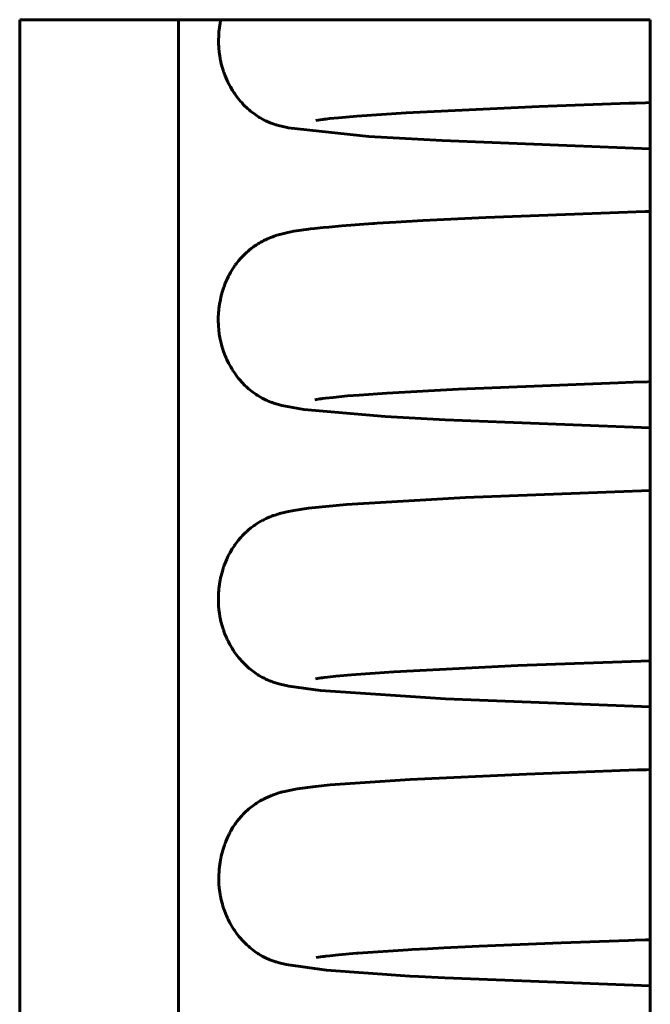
# Model space of a CAD drawing. Header units: millimetres. Extents: x 67 to 136, y 118 to 246.
# Tile 6 of 11: x 84.35 to 88.05, y 224.39 to 230.17. Entities that reach past the tile are written whole.
import ezdxf

# ---------------------------------------------------------------- set-up
doc = ezdxf.new("R2010")
doc.units = ezdxf.units.MM
doc.linetypes.add('K5LT_BASIC', pattern=[0])
doc.layers.add('Системный слой (1)', color=7, linetype='Continuous', true_color=0x6c6c6c)

# ---------------------------------------------------------------- blocks, each defined once
blk = doc.blocks.new('U9')
at = {"layer": 'Системный слой (1)', "color": 143, "linetype": 'K5LT_BASIC', "lineweight": 60, "true_color": 0x33acca}
for p, q in [((85.528, 230.1514), (85.5284, 230.1535)), ((85.5284, 230.1535), (85.5287, 230.1549)), ((85.5287, 230.1549), (85.5289, 230.1564)), ((85.5289, 230.1564), (85.5293, 230.1583)), ((85.5293, 230.1583), (85.5298, 230.1609)), ((85.5298, 230.1609), (85.5305, 230.1647)), ((85.5305, 230.1647), (85.5317, 230.1697)), ((85.5197, 230.0854), (85.5207, 230.0985)), ((85.5207, 230.0985), (85.5237, 230.1247)), ((85.5237, 230.1247), (85.5278, 230.1503)), ((85.5278, 230.1503), (85.528, 230.1514)), ((85.5183, 230.0512), (85.519, 230.0738)), ((85.5185, 230.0258), (85.5183, 230.0512)), ((85.519, 230.0738), (85.5191, 230.0755)), ((85.5191, 230.0755), (85.5192, 230.0788)), ((85.5192, 230.0788), (85.5197, 230.0854)), ((85.5191, 230.0132), (85.5185, 230.0258)), ((85.5194, 230.0069), (85.5191, 230.0132)), ((85.5196, 230.0037), (85.5194, 230.0069)), ((85.5198, 230.0022), (85.5196, 230.0037)), ((85.5217, 229.9807), (85.5198, 230.0022)), ((85.5252, 229.9554), (85.5217, 229.9807)), ((85.5273, 229.9428), (85.5252, 229.9554)), ((85.5285, 229.9366), (85.5273, 229.9428)), ((85.5291, 229.9335), (85.5285, 229.9366)), ((85.5295, 229.9319), (85.5291, 229.9335)), ((85.5346, 229.9095), (85.5295, 229.9319)), ((85.5415, 229.8845), (85.5346, 229.9095)), ((85.5453, 229.8723), (85.5415, 229.8845)), ((85.5474, 229.8662), (85.5453, 229.8723)), ((85.5484, 229.8632), (85.5474, 229.8662)), ((85.5489, 229.8617), (85.5484, 229.8632)), ((85.5569, 229.8406), (85.5489, 229.8617)), ((85.567, 229.8167), (85.5569, 229.8406)), ((85.5725, 229.8051), (85.567, 229.8167)), ((85.5753, 229.7993), (85.5725, 229.8051)), ((85.5767, 229.7965), (85.5753, 229.7993)), ((85.5775, 229.795), (85.5767, 229.7965)), ((85.5878, 229.7757), (85.5775, 229.795)), ((85.601, 229.7535), (85.5878, 229.7757)), ((85.6078, 229.7429), (85.601, 229.7535)), ((85.6113, 229.7377), (85.6078, 229.7429)), ((85.613, 229.7351), (85.6113, 229.7377)), ((85.6139, 229.7338), (85.613, 229.7351)), ((85.6258, 229.7173), (85.6139, 229.7338)), ((85.6419, 229.6969), (85.6258, 229.7173)), ((85.65, 229.6874), (85.6419, 229.6969)), ((85.6541, 229.6828), (85.65, 229.6874)), ((85.6561, 229.6806), (85.6541, 229.6828)), ((85.6571, 229.6795), (85.6561, 229.6806)), ((85.6674, 229.6685), (85.6571, 229.6795)), ((85.6876, 229.6489), (85.6674, 229.6685)), ((85.6974, 229.6402), (85.6876, 229.6489)), ((85.7022, 229.6361), (85.6974, 229.6402)), ((85.7046, 229.6341), (85.7022, 229.6361)), ((85.7058, 229.6332), (85.7046, 229.6341)), ((85.7304, 229.6142), (85.7058, 229.6332)), ((85.7475, 229.6027), (85.7304, 229.6142)), ((85.7554, 229.5978), (85.7475, 229.6027)), ((85.7592, 229.5955), (85.7554, 229.5978)), ((85.761, 229.5944), (85.7592, 229.5955)), ((85.7619, 229.5938), (85.761, 229.5944)), ((85.776, 229.5859), (85.7619, 229.5938)), ((85.7869, 229.5803), (85.776, 229.5859)), ((85.792, 229.5778), (85.7869, 229.5803)), ((85.7944, 229.5766), (85.792, 229.5778)), ((85.7956, 229.576), (85.7944, 229.5766)), ((85.8214, 229.5647), (85.7956, 229.576)), ((85.8446, 229.5561), (85.8214, 229.5647)), ((85.855, 229.5527), (85.8446, 229.5561)), ((85.8598, 229.5512), (85.855, 229.5527)), ((85.8622, 229.5505), (85.8598, 229.5512)), ((85.8633, 229.5502), (85.8622, 229.5505)), ((85.871, 229.5479), (85.8633, 229.5502)), ((85.9204, 229.5357), (85.871, 229.5479)), ((85.9276, 229.5342), (85.9204, 229.5357)), ((86.4019, 229.4842), (85.9276, 229.5342)), ((86.8317, 229.4595), (86.4019, 229.4842)), ((88.0542, 229.4113), (86.8317, 229.4595))]:
    blk.add_line(p, q, dxfattribs=at)
blk = doc.blocks.new('U14')
at = {"layer": 'Системный слой (1)', "color": 143, "linetype": 'K5LT_BASIC', "lineweight": 60, "true_color": 0x33acca}
for p, q in [((87.3266, 225.7383), (87.9278, 225.7604)), ((87.9278, 225.7604), (87.9786, 225.7621)), ((87.9786, 225.7621), (87.9897, 225.7625)), ((87.9897, 225.7625), (88.0066, 225.763)), ((88.0066, 225.763), (88.0325, 225.7639)), ((88.0325, 225.7639), (88.0542, 225.7646)), ((86.1737, 225.6739), (86.6428, 225.7066)), ((86.6428, 225.7066), (87.3266, 225.7383)), ((85.9066, 225.6364), (85.9324, 225.6421)), ((85.9324, 225.6421), (85.9808, 225.651)), ((85.9808, 225.651), (86.0873, 225.6651)), ((86.0873, 225.6651), (86.1737, 225.6739)), ((85.7623, 225.5799), (85.7793, 225.5894)), ((85.7793, 225.5894), (85.7803, 225.59)), ((85.7803, 225.59), (85.7823, 225.591)), ((85.7823, 225.591), (85.7862, 225.593)), ((85.7862, 225.593), (85.7937, 225.5968)), ((85.7937, 225.5968), (85.8076, 225.6033)), ((85.8076, 225.6033), (85.8247, 225.6106)), ((85.8247, 225.6106), (85.8252, 225.6108)), ((85.8252, 225.6108), (85.8263, 225.6112)), ((85.8263, 225.6112), (85.8284, 225.6121)), ((85.8284, 225.6121), (85.8295, 225.6125)), ((85.8295, 225.6125), (85.83, 225.6127)), ((85.83, 225.6127), (85.8304, 225.6129)), ((85.8304, 225.6129), (85.8308, 225.613)), ((85.8308, 225.613), (85.8313, 225.6132)), ((85.8313, 225.6132), (85.832, 225.6135)), ((85.832, 225.6135), (85.8331, 225.6139)), ((85.8331, 225.6139), (85.8347, 225.6145)), ((85.8347, 225.6145), (85.8362, 225.6151)), ((85.8362, 225.6151), (85.837, 225.6154)), ((85.837, 225.6154), (85.8384, 225.6159)), ((85.8384, 225.6159), (85.8412, 225.6169)), ((85.8412, 225.6169), (85.8466, 225.6189)), ((85.8466, 225.6189), (85.8564, 225.6223)), ((85.8564, 225.6223), (85.8722, 225.6272)), ((85.8722, 225.6272), (85.8794, 225.6293)), ((85.8794, 225.6293), (85.8829, 225.6303)), ((85.8829, 225.6303), (85.8864, 225.6313)), ((85.8864, 225.6313), (85.8932, 225.6331)), ((85.8932, 225.6331), (85.9066, 225.6364)), ((85.6768, 225.5155), (85.6901, 225.5277)), ((85.6901, 225.5277), (85.691, 225.5285)), ((85.691, 225.5285), (85.6929, 225.5301)), ((85.6929, 225.5301), (85.6965, 225.5333)), ((85.6965, 225.5333), (85.7038, 225.5393)), ((85.7038, 225.5393), (85.7179, 225.5503)), ((85.7179, 225.5503), (85.7337, 225.5617)), ((85.7337, 225.5617), (85.7346, 225.5623)), ((85.7346, 225.5623), (85.7366, 225.5637)), ((85.7366, 225.5637), (85.7404, 225.5662)), ((85.7404, 225.5662), (85.7479, 225.5711)), ((85.7479, 225.5711), (85.7623, 225.5799)), ((85.626, 225.4587), (85.6388, 225.4749)), ((85.6388, 225.4749), (85.6503, 225.4882)), ((85.6503, 225.4882), (85.6511, 225.4892)), ((85.6511, 225.4892), (85.6528, 225.491)), ((85.6528, 225.491), (85.6562, 225.4947)), ((85.6562, 225.4947), (85.6631, 225.502)), ((85.6631, 225.502), (85.6768, 225.5155)), ((85.591, 225.4053), (85.603, 225.4255)), ((85.603, 225.4255), (85.6142, 225.4424)), ((85.6142, 225.4424), (85.615, 225.4436)), ((85.615, 225.4436), (85.6166, 225.4458)), ((85.6166, 225.4458), (85.6197, 225.4502)), ((85.6197, 225.4502), (85.626, 225.4587)), ((85.5611, 225.3428), (85.5712, 225.3664)), ((85.5712, 225.3664), (85.5804, 225.3856)), ((85.5804, 225.3856), (85.5811, 225.3869)), ((85.5811, 225.3869), (85.5825, 225.3896)), ((85.5825, 225.3896), (85.5853, 225.3949)), ((85.5853, 225.3949), (85.591, 225.4053)), ((85.5374, 225.2699), (85.5447, 225.2961)), ((85.5447, 225.2961), (85.5524, 225.3199)), ((85.5524, 225.3199), (85.553, 225.3214)), ((85.553, 225.3214), (85.5541, 225.3245)), ((85.5541, 225.3245), (85.5564, 225.3307)), ((85.5564, 225.3307), (85.5611, 225.3428)), ((85.5272, 225.2201), (85.5318, 225.245)), ((85.5318, 225.245), (85.5321, 225.2467)), ((85.5321, 225.2467), (85.5328, 225.25)), ((85.5328, 225.25), (85.5343, 225.2566)), ((85.5343, 225.2566), (85.5374, 225.2699)), ((85.5215, 225.173), (85.5221, 225.1798)), ((85.5221, 225.1798), (85.5235, 225.1933)), ((85.5235, 225.1933), (85.5272, 225.2201)), ((85.5197, 225.1163), (85.5198, 225.1424)), ((85.5198, 225.1424), (85.5211, 225.1679)), ((85.5211, 225.1679), (85.5212, 225.1696)), ((85.5212, 225.1696), (85.5215, 225.173)), ((85.52, 225.1033), (85.5197, 225.1163)), ((85.5203, 225.0968), (85.52, 225.1033)), ((85.5205, 225.0936), (85.5203, 225.0968)), ((85.5206, 225.092), (85.5205, 225.0936)), ((85.5223, 225.0704), (85.5206, 225.092)), ((85.5253, 225.045), (85.5223, 225.0704)), ((85.5273, 225.0324), (85.5253, 225.045)), ((85.5284, 225.0261), (85.5273, 225.0324)), ((85.529, 225.023), (85.5284, 225.0261)), ((85.5293, 225.0214), (85.529, 225.023)), ((85.534, 224.999), (85.5293, 225.0214)), ((85.5405, 224.974), (85.534, 224.999)), ((85.5442, 224.9617), (85.5405, 224.974)), ((85.5461, 224.9556), (85.5442, 224.9617)), ((85.5471, 224.9526), (85.5461, 224.9556)), ((85.5476, 224.9511), (85.5471, 224.9526)), ((85.5552, 224.93), (85.5476, 224.9511)), ((85.565, 224.906), (85.5552, 224.93)), ((85.5703, 224.8942), (85.565, 224.906)), ((85.573, 224.8883), (85.5703, 224.8942)), ((85.5744, 224.8855), (85.573, 224.8883)), ((85.5751, 224.884), (85.5744, 224.8855)), ((85.5855, 224.864), (85.5751, 224.884)), ((85.5983, 224.8416), (85.5855, 224.864)), ((85.605, 224.8309), (85.5983, 224.8416)), ((85.6084, 224.8256), (85.605, 224.8309)), ((85.6101, 224.823), (85.6084, 224.8256)), ((85.611, 224.8217), (85.6101, 224.823)), ((85.6225, 224.8051), (85.611, 224.8217)), ((85.6383, 224.7846), (85.6225, 224.8051)), ((85.6463, 224.7749), (85.6383, 224.7846)), ((85.6503, 224.7702), (85.6463, 224.7749)), ((85.6523, 224.7679), (85.6503, 224.7702)), ((85.6533, 224.7668), (85.6523, 224.7679)), ((85.6648, 224.7542), (85.6533, 224.7668)), ((85.684, 224.735), (85.6648, 224.7542)), ((85.6934, 224.7264), (85.684, 224.735)), ((85.6981, 224.7224), (85.6934, 224.7264)), ((85.7003, 224.7204), (85.6981, 224.7224)), ((85.7015, 224.7194), (85.7003, 224.7204)), ((85.7217, 224.7032), (85.7015, 224.7194)), ((85.7397, 224.6903), (85.7217, 224.7032)), ((85.7481, 224.6847), (85.7397, 224.6903)), ((85.7522, 224.6821), (85.7481, 224.6847)), ((85.7542, 224.6809), (85.7522, 224.6821)), ((85.7552, 224.6802), (85.7542, 224.6809)), ((85.7743, 224.6691), (85.7552, 224.6802)), ((85.7856, 224.6631), (85.7743, 224.6691)), ((85.7909, 224.6605), (85.7856, 224.6631)), ((85.7934, 224.6593), (85.7909, 224.6605)), ((85.7946, 224.6587), (85.7934, 224.6593)), ((85.8204, 224.6472), (85.7946, 224.6587)), ((85.8438, 224.6384), (85.8204, 224.6472)), ((85.8542, 224.635), (85.8438, 224.6384)), ((85.8591, 224.6334), (85.8542, 224.635)), ((85.8615, 224.6327), (85.8591, 224.6334)), ((85.8627, 224.6323), (85.8615, 224.6327)), ((85.8739, 224.629), (85.8627, 224.6323)), ((85.916, 224.6185), (85.8739, 224.629)), ((86.1522, 224.5859), (85.916, 224.6185)), ((86.6412, 224.5514), (86.1522, 224.5859)), ((86.6924, 224.5486), (86.6412, 224.5514)), ((86.8475, 224.5406), (86.6924, 224.5486)), ((88.0542, 224.4933), (86.8475, 224.5406))]:
    blk.add_line(p, q, dxfattribs=at)
blk = doc.blocks.new('U21')
at = {"layer": 'Системный слой (1)', "color": 143, "linetype": 'K5LT_BASIC', "lineweight": 60, "true_color": 0x33acca}
for p, q in [((86.969, 227.3623), (88.0542, 227.404)), ((86.0473, 227.2995), (86.2702, 227.3213)), ((86.2702, 227.3213), (86.969, 227.3623)), ((85.85, 227.2598), (85.8657, 227.2648)), ((85.8657, 227.2648), (85.8729, 227.267)), ((85.8729, 227.267), (85.8736, 227.2672)), ((85.8736, 227.2672), (85.8752, 227.2676)), ((85.8752, 227.2676), (85.8782, 227.2685)), ((85.8782, 227.2685), (85.8842, 227.2702)), ((85.8842, 227.2702), (85.8959, 227.2732)), ((85.8959, 227.2732), (85.9184, 227.2785)), ((85.9184, 227.2785), (85.96, 227.2867)), ((85.96, 227.2867), (86.0473, 227.2995)), ((85.7318, 227.201), (85.7393, 227.206)), ((85.7393, 227.206), (85.7537, 227.2151)), ((85.7537, 227.2151), (85.7706, 227.2249)), ((85.7706, 227.2249), (85.7716, 227.2255)), ((85.7716, 227.2255), (85.7736, 227.2266)), ((85.7736, 227.2266), (85.7775, 227.2287)), ((85.7775, 227.2287), (85.785, 227.2326)), ((85.785, 227.2326), (85.7989, 227.2393)), ((85.7989, 227.2393), (85.8155, 227.2467)), ((85.8155, 227.2467), (85.8161, 227.2469)), ((85.8161, 227.2469), (85.8172, 227.2474)), ((85.8172, 227.2474), (85.8195, 227.2483)), ((85.8195, 227.2483), (85.8212, 227.249)), ((85.8212, 227.249), (85.8221, 227.2494)), ((85.8221, 227.2494), (85.8227, 227.2497)), ((85.8227, 227.2497), (85.8233, 227.2499)), ((85.8233, 227.2499), (85.8239, 227.2501)), ((85.8239, 227.2501), (85.8249, 227.2505)), ((85.8249, 227.2505), (85.8262, 227.2511)), ((85.8262, 227.2511), (85.8283, 227.2519)), ((85.8283, 227.2519), (85.8294, 227.2523)), ((85.8294, 227.2523), (85.8301, 227.2526)), ((85.8301, 227.2526), (85.8316, 227.2531)), ((85.8316, 227.2531), (85.8345, 227.2542)), ((85.8345, 227.2542), (85.84, 227.2563)), ((85.84, 227.2563), (85.85, 227.2598)), ((85.6572, 227.1374), (85.6704, 227.1507)), ((85.6704, 227.1507), (85.6818, 227.1614)), ((85.6818, 227.1614), (85.6827, 227.1622)), ((85.6827, 227.1622), (85.6845, 227.1638)), ((85.6845, 227.1638), (85.688, 227.167)), ((85.688, 227.167), (85.695, 227.173)), ((85.695, 227.173), (85.7088, 227.1841)), ((85.7088, 227.1841), (85.7251, 227.1963)), ((85.7251, 227.1963), (85.726, 227.197)), ((85.726, 227.197), (85.728, 227.1983)), ((85.728, 227.1983), (85.7318, 227.201)), ((85.6146, 227.0856), (85.6209, 227.0942)), ((85.6209, 227.0942), (85.6336, 227.1106)), ((85.6336, 227.1106), (85.6449, 227.1239)), ((85.6449, 227.1239), (85.6457, 227.1248)), ((85.6457, 227.1248), (85.6473, 227.1266)), ((85.6473, 227.1266), (85.6506, 227.1303)), ((85.6506, 227.1303), (85.6572, 227.1374)), ((85.5804, 227.0293), (85.586, 227.0399)), ((85.586, 227.0399), (85.598, 227.0604)), ((85.598, 227.0604), (85.6092, 227.0777)), ((85.6092, 227.0777), (85.6099, 227.0789)), ((85.6099, 227.0789), (85.6115, 227.0811)), ((85.6115, 227.0811), (85.6146, 227.0856)), ((85.5519, 226.9644), (85.5565, 226.9767)), ((85.5565, 226.9767), (85.5664, 227.0005)), ((85.5664, 227.0005), (85.5756, 227.0199)), ((85.5756, 227.0199), (85.5762, 227.0213)), ((85.5762, 227.0213), (85.5776, 227.024)), ((85.5776, 227.024), (85.5804, 227.0293)), ((85.5335, 226.9033), (85.5405, 226.9297)), ((85.5405, 226.9297), (85.548, 226.9535)), ((85.548, 226.9535), (85.5486, 226.9551)), ((85.5486, 226.9551), (85.5497, 226.9582)), ((85.5497, 226.9582), (85.5519, 226.9644)), ((85.5237, 226.8532), (85.528, 226.8784)), ((85.528, 226.8784), (85.5284, 226.88)), ((85.5284, 226.88), (85.529, 226.8834)), ((85.529, 226.8834), (85.5304, 226.89)), ((85.5304, 226.89), (85.5335, 226.9033)), ((85.5171, 226.7763), (85.5181, 226.8013)), ((85.5181, 226.8013), (85.5182, 226.8029)), ((85.5182, 226.8029), (85.5185, 226.8063)), ((85.5185, 226.8063), (85.519, 226.813)), ((85.519, 226.813), (85.5202, 226.8265)), ((85.5202, 226.8265), (85.5237, 226.8532)), ((85.5172, 226.7504), (85.5171, 226.7763)), ((85.5176, 226.7375), (85.5172, 226.7504)), ((85.518, 226.731), (85.5176, 226.7375)), ((85.5182, 226.7278), (85.518, 226.731)), ((85.5183, 226.7262), (85.5182, 226.7278)), ((85.5201, 226.7048), (85.5183, 226.7262)), ((85.5234, 226.6795), (85.5201, 226.7048)), ((85.5254, 226.6669), (85.5234, 226.6795)), ((85.5266, 226.6607), (85.5254, 226.6669)), ((85.5272, 226.6575), (85.5266, 226.6607)), ((85.5275, 226.656), (85.5272, 226.6575)), ((85.5324, 226.6336), (85.5275, 226.656)), ((85.5391, 226.6086), (85.5324, 226.6336)), ((85.5429, 226.5964), (85.5391, 226.6086)), ((85.5449, 226.5903), (85.5429, 226.5964)), ((85.5459, 226.5873), (85.5449, 226.5903)), ((85.5464, 226.5858), (85.5459, 226.5873)), ((85.5541, 226.5648), (85.5464, 226.5858)), ((85.5641, 226.5408), (85.5541, 226.5648)), ((85.5695, 226.5291), (85.5641, 226.5408)), ((85.5723, 226.5233), (85.5695, 226.5291)), ((85.5737, 226.5204), (85.5723, 226.5233)), ((85.5745, 226.519), (85.5737, 226.5204)), ((85.5849, 226.4991), (85.5745, 226.519)), ((85.5979, 226.4769), (85.5849, 226.4991)), ((85.6047, 226.4662), (85.5979, 226.4769)), ((85.6081, 226.461), (85.6047, 226.4662)), ((85.6099, 226.4584), (85.6081, 226.461)), ((85.6107, 226.4571), (85.6099, 226.4584)), ((85.6224, 226.4407), (85.6107, 226.4571)), ((85.6382, 226.4204), (85.6224, 226.4407)), ((85.6462, 226.4108), (85.6382, 226.4204)), ((85.6503, 226.4062), (85.6462, 226.4108)), ((85.6523, 226.4039), (85.6503, 226.4062)), ((85.6533, 226.4028), (85.6523, 226.4039)), ((85.6645, 226.3907), (85.6533, 226.4028)), ((85.6839, 226.3716), (85.6645, 226.3907)), ((85.6934, 226.3631), (85.6839, 226.3716)), ((85.6981, 226.359), (85.6934, 226.3631)), ((85.7004, 226.3571), (85.6981, 226.359)), ((85.7015, 226.3561), (85.7004, 226.3571)), ((85.7249, 226.3378), (85.7015, 226.3561)), ((85.7415, 226.3262), (85.7249, 226.3378)), ((85.7493, 226.3212), (85.7415, 226.3262)), ((85.7531, 226.3189), (85.7493, 226.3212)), ((85.7549, 226.3178), (85.7531, 226.3189)), ((85.7558, 226.3172), (85.7549, 226.3178)), ((85.7725, 226.3076), (85.7558, 226.3172)), ((85.7815, 226.3029), (85.7725, 226.3076)), ((85.7857, 226.3007), (85.7815, 226.3029)), ((85.7878, 226.2997), (85.7857, 226.3007)), ((85.7888, 226.2992), (85.7878, 226.2997)), ((85.7893, 226.299), (85.7888, 226.2992)), ((85.7906, 226.2983), (85.7893, 226.299)), ((85.792, 226.2976), (85.7906, 226.2983)), ((85.7932, 226.297), (85.792, 226.2976)), ((85.7944, 226.2965), (85.7932, 226.297)), ((85.7962, 226.2957), (85.7944, 226.2965)), ((85.7992, 226.2942), (85.7962, 226.2957)), ((85.8017, 226.2931), (85.7992, 226.2942)), ((85.8029, 226.2926), (85.8017, 226.2931)), ((85.8035, 226.2923), (85.8029, 226.2926)), ((85.8039, 226.2921), (85.8035, 226.2923)), ((85.8052, 226.2916), (85.8039, 226.2921)), ((85.806, 226.2912), (85.8052, 226.2916)), ((85.8065, 226.291), (85.806, 226.2912)), ((85.8069, 226.2908), (85.8065, 226.291)), ((85.8073, 226.2906), (85.8069, 226.2908)), ((85.8078, 226.2904), (85.8073, 226.2906)), ((85.8084, 226.2902), (85.8078, 226.2904)), ((85.8095, 226.2897), (85.8084, 226.2902)), ((85.8101, 226.2894), (85.8095, 226.2897)), ((85.8106, 226.2892), (85.8101, 226.2894)), ((85.8113, 226.2889), (85.8106, 226.2892)), ((85.8121, 226.2886), (85.8113, 226.2889)), ((85.8127, 226.2883), (85.8121, 226.2886)), ((85.8131, 226.2882), (85.8127, 226.2883)), ((85.8135, 226.288), (85.8131, 226.2882)), ((85.8139, 226.2878), (85.8135, 226.288)), ((85.8142, 226.2877), (85.8139, 226.2878)), ((85.815, 226.2874), (85.8142, 226.2877)), ((85.816, 226.287), (85.815, 226.2874)), ((85.8165, 226.2868), (85.816, 226.287)), ((85.8169, 226.2866), (85.8165, 226.2868)), ((85.8182, 226.2861), (85.8169, 226.2866)), ((85.8189, 226.2858), (85.8182, 226.2861)), ((85.8194, 226.2856), (85.8189, 226.2858)), ((85.8198, 226.2854), (85.8194, 226.2856)), ((85.8201, 226.2853), (85.8198, 226.2854)), ((85.8205, 226.2851), (85.8201, 226.2853)), ((85.8209, 226.285), (85.8205, 226.2851)), ((85.8217, 226.2847), (85.8209, 226.285)), ((85.8224, 226.2844), (85.8217, 226.2847)), ((85.8228, 226.2842), (85.8224, 226.2844)), ((85.8252, 226.2833), (85.8228, 226.2842)), ((85.8307, 226.2812), (85.8252, 226.2833)), ((85.834, 226.28), (85.8307, 226.2812)), ((85.8362, 226.2792), (85.834, 226.28)), ((85.8376, 226.2787), (85.8362, 226.2792)), ((85.8386, 226.2784), (85.8376, 226.2787)), ((85.8393, 226.2781), (85.8386, 226.2784)), ((85.84, 226.2779), (85.8393, 226.2781)), ((85.8409, 226.2776), (85.84, 226.2779)), ((85.8425, 226.277), (85.8409, 226.2776)), ((85.8438, 226.2765), (85.8425, 226.277)), ((85.8445, 226.2763), (85.8438, 226.2765)), ((85.88, 226.2656), (85.8445, 226.2763)), ((85.9232, 226.2555), (85.88, 226.2656)), ((85.9301, 226.2541), (85.9232, 226.2555)), ((86.1161, 226.2285), (85.9301, 226.2541)), ((86.8513, 226.18), (86.1161, 226.2285)), ((88.0542, 226.1327), (86.8513, 226.18))]:
    blk.add_line(p, q, dxfattribs=at)
blk = doc.blocks.new('U33')
at = {"layer": 'Системный слой (1)', "color": 143, "linetype": 'K5LT_BASIC', "lineweight": 60, "true_color": 0x33acca}
for p, q in [((86.9284, 227.9995), (87.8653, 228.0371)), ((87.8653, 228.0371), (87.9539, 228.0402)), ((87.9539, 228.0402), (88.0374, 228.043)), ((88.0374, 228.043), (88.0542, 228.0435)), ((86.1909, 227.9512), (86.276, 227.9593)), ((86.276, 227.9593), (86.3441, 227.9648)), ((86.3441, 227.9648), (86.5069, 227.9763)), ((86.5069, 227.9763), (86.9284, 227.9995)), ((86.0837, 227.9371), (86.1137, 227.942)), ((86.1137, 227.942), (86.1146, 227.9421)), ((86.1146, 227.9421), (86.1164, 227.9424)), ((86.1164, 227.9424), (86.1202, 227.9429)), ((86.1202, 227.9429), (86.1283, 227.944)), ((86.1283, 227.944), (86.1468, 227.9463)), ((86.1468, 227.9463), (86.1909, 227.9512))]:
    blk.add_line(p, q, dxfattribs=at)
blk = doc.blocks.new('U42')
at = {"layer": 'Системный слой (1)', "color": 143, "linetype": 'K5LT_BASIC', "lineweight": 60, "true_color": 0x33acca}
for p, q in [((86.6197, 229.6226), (87.4023, 229.6593)), ((87.4023, 229.6593), (87.9301, 229.6786)), ((87.9301, 229.6786), (87.9673, 229.6799)), ((87.9673, 229.6799), (88.0251, 229.6818)), ((88.0251, 229.6818), (88.0542, 229.6828)), ((86.0899, 229.5779), (86.1297, 229.5838)), ((86.1297, 229.5838), (86.1308, 229.584)), ((86.1308, 229.584), (86.133, 229.5843)), ((86.133, 229.5843), (86.1377, 229.5849)), ((86.1377, 229.5849), (86.1476, 229.5861)), ((86.1476, 229.5861), (86.1699, 229.5887)), ((86.1699, 229.5887), (86.2222, 229.5941)), ((86.2222, 229.5941), (86.3301, 229.6034)), ((86.3301, 229.6034), (86.6197, 229.6226))]:
    blk.add_line(p, q, dxfattribs=at)
blk = doc.blocks.new('U46')
at = {"layer": 'Системный слой (1)', "color": 143, "linetype": 'K5LT_BASIC', "lineweight": 60, "true_color": 0x33acca}
for p, q in [((86.745, 224.7116), (86.8405, 224.7166)), ((86.8405, 224.7166), (87.0484, 224.7264)), ((87.0484, 224.7264), (87.5309, 224.7463)), ((87.5309, 224.7463), (87.9264, 224.7605)), ((87.9264, 224.7605), (87.9654, 224.7619)), ((87.9654, 224.7619), (88.0258, 224.7639)), ((88.0258, 224.7639), (88.0542, 224.7648)), ((86.0916, 224.6596), (86.1311, 224.6656)), ((86.1311, 224.6656), (86.1322, 224.6657)), ((86.1322, 224.6657), (86.1344, 224.666)), ((86.1344, 224.666), (86.139, 224.6666)), ((86.139, 224.6666), (86.1489, 224.6679)), ((86.1489, 224.6679), (86.171, 224.6704)), ((86.171, 224.6704), (86.223, 224.6759)), ((86.223, 224.6759), (86.3281, 224.6851)), ((86.3281, 224.6851), (86.3355, 224.6856)), ((86.3355, 224.6856), (86.631, 224.7053)), ((86.631, 224.7053), (86.6533, 224.7066)), ((86.6533, 224.7066), (86.6993, 224.7092)), ((86.6993, 224.7092), (86.745, 224.7116))]:
    blk.add_line(p, q, dxfattribs=at)
blk = doc.blocks.new('U54')
at = {"layer": 'Системный слой (1)', "color": 143, "linetype": 'K5LT_BASIC', "lineweight": 60, "true_color": 0x33acca}
for p, q in [((86.7189, 228.9893), (87.0876, 229.007)), ((87.0876, 229.007), (88.0242, 229.0423)), ((88.0242, 229.0423), (88.0542, 229.0433)), ((85.9613, 228.9266), (86.0465, 228.939)), ((86.0465, 228.939), (86.0582, 228.9405)), ((86.0582, 228.9405), (86.0819, 228.9432)), ((86.0819, 228.9432), (86.1333, 228.9486)), ((86.1333, 228.9486), (86.1651, 228.9517)), ((86.1651, 228.9517), (86.2429, 228.9585)), ((86.2429, 228.9585), (86.4247, 228.9719)), ((86.4247, 228.9719), (86.4333, 228.9725)), ((86.4333, 228.9725), (86.4506, 228.9736)), ((86.4506, 228.9736), (86.4859, 228.9759)), ((86.4859, 228.9759), (86.5595, 228.9803)), ((86.5595, 228.9803), (86.7189, 228.9893)), ((85.7982, 228.8789), (85.8053, 228.8822)), ((85.8053, 228.8822), (85.8158, 228.8867)), ((85.8158, 228.8867), (85.8162, 228.8869)), ((85.8162, 228.8869), (85.817, 228.8872)), ((85.817, 228.8872), (85.8179, 228.8876)), ((85.8179, 228.8876), (85.8184, 228.8878)), ((85.8184, 228.8878), (85.8188, 228.888)), ((85.8188, 228.888), (85.8193, 228.8882)), ((85.8193, 228.8882), (85.8197, 228.8883)), ((85.8197, 228.8883), (85.8203, 228.8886)), ((85.8203, 228.8886), (85.8211, 228.8889)), ((85.8211, 228.8889), (85.8216, 228.8891)), ((85.8216, 228.8891), (85.822, 228.8893)), ((85.822, 228.8893), (85.8227, 228.8896)), ((85.8227, 228.8896), (85.8234, 228.8898)), ((85.8234, 228.8898), (85.8238, 228.89)), ((85.8238, 228.89), (85.8242, 228.8901)), ((85.8242, 228.8901), (85.8246, 228.8903)), ((85.8246, 228.8903), (85.825, 228.8905)), ((85.825, 228.8905), (85.8256, 228.8907)), ((85.8256, 228.8907), (85.8265, 228.8911)), ((85.8265, 228.8911), (85.8272, 228.8913)), ((85.8272, 228.8913), (85.8278, 228.8916)), ((85.8278, 228.8916), (85.8291, 228.8921)), ((85.8291, 228.8921), (85.8316, 228.893)), ((85.8316, 228.893), (85.8364, 228.8949)), ((85.8364, 228.8949), (85.8453, 228.8981)), ((85.8453, 228.8981), (85.8607, 228.9031)), ((85.8607, 228.9031), (85.8704, 228.9061)), ((85.8704, 228.9061), (85.8714, 228.9064)), ((85.8714, 228.9064), (85.8735, 228.907)), ((85.8735, 228.907), (85.8775, 228.9081)), ((85.8775, 228.9081), (85.8855, 228.9103)), ((85.8855, 228.9103), (85.9009, 228.9143)), ((85.9009, 228.9143), (85.9176, 228.9181)), ((85.9176, 228.9181), (85.9256, 228.9198)), ((85.9256, 228.9198), (85.9613, 228.9266)), ((85.6985, 228.816), (85.7106, 228.8257)), ((85.7106, 228.8257), (85.7173, 228.8307)), ((85.7173, 228.8307), (85.7181, 228.8313)), ((85.7181, 228.8313), (85.7195, 228.8323)), ((85.7195, 228.8323), (85.7223, 228.8344)), ((85.7223, 228.8344), (85.7279, 228.8384)), ((85.7279, 228.8384), (85.7388, 228.8458)), ((85.7388, 228.8458), (85.7474, 228.8513)), ((85.7474, 228.8513), (85.7481, 228.8517)), ((85.7481, 228.8517), (85.7494, 228.8525)), ((85.7494, 228.8525), (85.752, 228.8541)), ((85.752, 228.8541), (85.7571, 228.8572)), ((85.7571, 228.8572), (85.7668, 228.8628)), ((85.7668, 228.8628), (85.7754, 228.8675)), ((85.7754, 228.8675), (85.776, 228.8678)), ((85.776, 228.8678), (85.777, 228.8684)), ((85.777, 228.8684), (85.7792, 228.8695)), ((85.7792, 228.8695), (85.7833, 228.8717)), ((85.7833, 228.8717), (85.7912, 228.8756)), ((85.7912, 228.8756), (85.7917, 228.8758)), ((85.7917, 228.8758), (85.7927, 228.8763)), ((85.7927, 228.8763), (85.7945, 228.8772)), ((85.7945, 228.8772), (85.7982, 228.8789)), ((85.6358, 228.7535), (85.6472, 228.7668)), ((85.6472, 228.7668), (85.6481, 228.7677)), ((85.6481, 228.7677), (85.6498, 228.7696)), ((85.6498, 228.7696), (85.6532, 228.7733)), ((85.6532, 228.7733), (85.66, 228.7806)), ((85.66, 228.7806), (85.6737, 228.7941)), ((85.6737, 228.7941), (85.6867, 228.806)), ((85.6867, 228.806), (85.6875, 228.8067)), ((85.6875, 228.8067), (85.6891, 228.8081)), ((85.6891, 228.8081), (85.6923, 228.8108)), ((85.6923, 228.8108), (85.6985, 228.816)), ((85.6, 228.7041), (85.6112, 228.721)), ((85.6112, 228.721), (85.6119, 228.7221)), ((85.6119, 228.7221), (85.6135, 228.7244)), ((85.6135, 228.7244), (85.6166, 228.7288)), ((85.6166, 228.7288), (85.623, 228.7373)), ((85.623, 228.7373), (85.6358, 228.7535)), ((85.568, 228.6447), (85.5773, 228.664)), ((85.5773, 228.664), (85.578, 228.6654)), ((85.578, 228.6654), (85.5794, 228.668)), ((85.5794, 228.668), (85.5822, 228.6733)), ((85.5822, 228.6733), (85.5879, 228.6838)), ((85.5879, 228.6838), (85.6, 228.7041)), ((85.5417, 228.5748), (85.5493, 228.5982)), ((85.5493, 228.5982), (85.5499, 228.5998)), ((85.5499, 228.5998), (85.551, 228.6029)), ((85.551, 228.6029), (85.5532, 228.609)), ((85.5532, 228.609), (85.5579, 228.6212)), ((85.5579, 228.6212), (85.568, 228.6447)), ((85.5298, 228.5288), (85.5313, 228.5354)), ((85.5313, 228.5354), (85.5345, 228.5487)), ((85.5345, 228.5487), (85.5417, 228.5748)), ((85.5205, 228.472), (85.5242, 228.4988)), ((85.5242, 228.4988), (85.5288, 228.5238)), ((85.5288, 228.5238), (85.5291, 228.5254)), ((85.5291, 228.5254), (85.5298, 228.5288)), ((85.5167, 228.3952), (85.5168, 228.4212)), ((85.5168, 228.4212), (85.5181, 228.4466)), ((85.5181, 228.4466), (85.5182, 228.4483)), ((85.5182, 228.4483), (85.5185, 228.4517)), ((85.5185, 228.4517), (85.5191, 228.4585)), ((85.5191, 228.4585), (85.5205, 228.472)), ((85.517, 228.3823), (85.5167, 228.3952)), ((85.5173, 228.3758), (85.517, 228.3823)), ((85.5175, 228.3725), (85.5173, 228.3758)), ((85.5176, 228.3709), (85.5175, 228.3725)), ((85.5195, 228.3469), (85.5176, 228.3709)), ((85.5225, 228.3228), (85.5195, 228.3469)), ((85.5244, 228.3109), (85.5225, 228.3228)), ((85.5254, 228.3049), (85.5244, 228.3109)), ((85.5259, 228.3019), (85.5254, 228.3049)), ((85.5262, 228.3004), (85.5259, 228.3019)), ((85.5291, 228.2861), (85.5262, 228.3004)), ((85.5348, 228.2625), (85.5291, 228.2861)), ((85.5381, 228.2509), (85.5348, 228.2625)), ((85.5398, 228.2451), (85.5381, 228.2509)), ((85.5406, 228.2423), (85.5398, 228.2451)), ((85.5411, 228.2408), (85.5406, 228.2423)), ((85.5481, 228.2198), (85.5411, 228.2408)), ((85.5574, 228.1955), (85.5481, 228.2198)), ((85.5625, 228.1836), (85.5574, 228.1955)), ((85.5651, 228.1777), (85.5625, 228.1836)), ((85.5664, 228.1748), (85.5651, 228.1777)), ((85.5671, 228.1733), (85.5664, 228.1748)), ((85.5773, 228.1525), (85.5671, 228.1733)), ((85.5897, 228.1299), (85.5773, 228.1525)), ((85.5961, 228.1191), (85.5897, 228.1299)), ((85.5994, 228.1138), (85.5961, 228.1191)), ((85.6011, 228.1111), (85.5994, 228.1138)), ((85.6019, 228.1098), (85.6011, 228.1111)), ((85.613, 228.0932), (85.6019, 228.1098)), ((85.6281, 228.0725), (85.613, 228.0932)), ((85.6359, 228.0626), (85.6281, 228.0725)), ((85.6398, 228.0578), (85.6359, 228.0626)), ((85.6418, 228.0555), (85.6398, 228.0578)), ((85.6427, 228.0543), (85.6418, 228.0555)), ((85.6556, 228.0397), (85.6427, 228.0543)), ((85.6736, 228.021), (85.6556, 228.0397)), ((85.6825, 228.0125), (85.6736, 228.021)), ((85.6868, 228.0085), (85.6825, 228.0125)), ((85.689, 228.0065), (85.6868, 228.0085)), ((85.6901, 228.0056), (85.689, 228.0065)), ((85.6951, 228.0012), (85.6901, 228.0056)), ((85.7196, 227.9813), (85.6951, 228.0012)), ((85.7311, 227.973), (85.7196, 227.9813)), ((85.7367, 227.9691), (85.7311, 227.973)), ((85.7395, 227.9672), (85.7367, 227.9691)), ((85.7409, 227.9663), (85.7395, 227.9672)), ((85.7487, 227.9613), (85.7409, 227.9663)), ((85.7748, 227.9459), (85.7487, 227.9613)), ((85.7898, 227.9383), (85.7748, 227.9459)), ((85.7983, 227.9344), (85.7898, 227.9383)), ((85.8024, 227.9325), (85.7983, 227.9344)), ((85.8044, 227.9316), (85.8024, 227.9325)), ((85.8054, 227.9312), (85.8044, 227.9316)), ((85.8066, 227.9307), (85.8054, 227.9312)), ((85.8248, 227.9232), (85.8066, 227.9307)), ((85.833, 227.9201), (85.8248, 227.9232)), ((85.8369, 227.9187), (85.833, 227.9201)), ((85.8388, 227.918), (85.8369, 227.9187)), ((85.8397, 227.9177), (85.8388, 227.918)), ((85.8426, 227.9167), (85.8397, 227.9177)), ((85.8893, 227.903), (85.8426, 227.9167)), ((86.0197, 227.8794), (85.8893, 227.903)), ((86.4966, 227.8387), (86.0197, 227.8794)), ((86.8501, 227.8193), (86.4966, 227.8387)), ((88.0542, 227.772), (86.8501, 227.8193))]:
    blk.add_line(p, q, dxfattribs=at)
blk = doc.blocks.new('U56')
at = {"layer": 'Системный слой (1)', "color": 143, "linetype": 'K5LT_BASIC', "lineweight": 60, "true_color": 0x33acca}
for p, q in [((87.2762, 226.3756), (88.0542, 226.4042)), ((86.2996, 226.3218), (86.5477, 226.3395)), ((86.5477, 226.3395), (87.2762, 226.3756)), ((86.0868, 226.298), (86.1219, 226.3035)), ((86.1219, 226.3035), (86.1229, 226.3036)), ((86.1229, 226.3036), (86.1249, 226.3039)), ((86.1249, 226.3039), (86.1291, 226.3044)), ((86.1291, 226.3044), (86.1381, 226.3056)), ((86.1381, 226.3056), (86.1584, 226.3081)), ((86.1584, 226.3081), (86.2064, 226.3133)), ((86.2064, 226.3133), (86.2996, 226.3218))]:
    blk.add_line(p, q, dxfattribs=at)

msp = doc.modelspace()

# ---------------------------------------------------------------- linework, layer by layer
at = {"layer": 'Системный слой (1)', "color": 143, "linetype": 'K5LT_BASIC', "lineweight": 60, "true_color": 0x33acca}
for p, q in [((84.3503, 230.1697), (88.0542, 230.1697)), ((84.3503, 210.1697), (84.3503, 230.1697)), ((85.2831, 210.1697), (85.2831, 230.1697)), ((88.0542, 210.1697), (88.0542, 230.1697))]:
    msp.add_line(p, q, dxfattribs=at)

# ---------------------------------------------------------------- block references
at = {"layer": 'Системный слой (1)'}
for name in ['U9', 'U33', 'U42', 'U54', 'U56', 'U21', 'U46', 'U14']:
    msp.add_blockref(name, (0, 0), dxfattribs=at)

doc.saveas('drawing.dxf')
